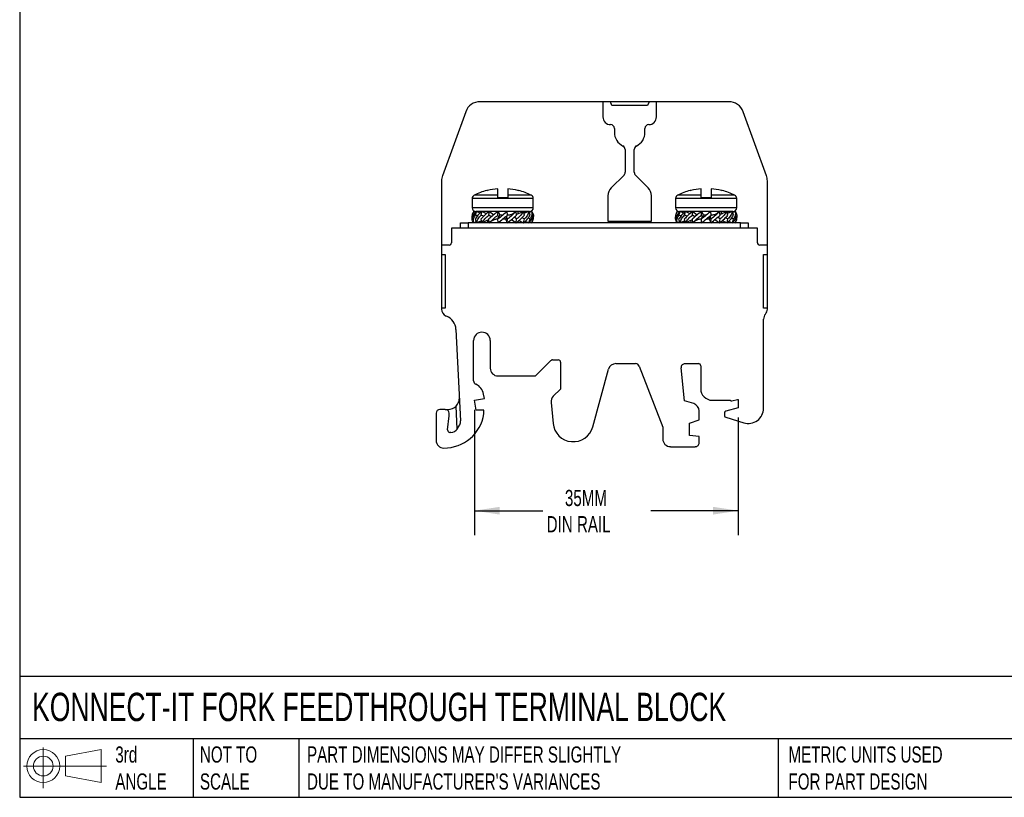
# Model space of a CAD drawing. Header units: millimetres. Extents: x 6 to 273, y 6 to 210.
# Tile 1 of 4: x 6 to 135, y 6 to 108. Entities that reach past the tile are written whole.
import ezdxf

# ---------------------------------------------------------------- set-up
doc = ezdxf.new("R2010")
doc.units = ezdxf.units.MM
doc.linetypes.add('SLD-Solid', pattern=[0])
doc.layers.add('DIMENSIONS', color=140, linetype='SLD-Solid', lineweight=25)
doc.layers.add('TEXT', color=140, linetype='SLD-Solid', lineweight=25)
doc.layers.add('SLD-DEFPOINTS', color=7, linetype='Continuous')
doc.styles.add('SLDTEXTSTYLE0', font='TXT', dxfattribs={"width": 0.7})
doc.dimstyles.new('SLDDIMSTYLE0', dxfattribs={"dimtxt": 2.158008, "dimasz": 3.302, "dimexe": 0, "dimexo": 0.0625, "dimgap": 0.539502, "dimtad": 0, "dimtih": 1, "dimtoh": 1, "dimdec": 1, "dimrnd": 1e-09, "dimzin": 12, "dimdsep": 46, "dimtxsty": 'SLDTEXTSTYLE0', "dimsah": 1, "dimcen": 0.09, "dimadec": 0, "dimazin": 3, "dimtfac": 1, "dimtdec": 1, "dimtofl": 0, "dimtmove": 0, "dimatfit": 3, "dimfxl": 0, "dimfrac": 2, "dimtolj": 1, "dimtzin": 12, "dimarcsym": 0})

# ---------------------------------------------------------------- blocks, each defined once
blk = doc.blocks.new('Block11')
at = {"color": 7, "linetype": 'SLD-Solid', "lineweight": 18}
for p, q in [((2.59, 5.31), (2.59, 0)), ((5.48, 4.17), (10.18, 5.03)), ((5.48, 1.6), (5.48, 4.17)), ((10.18, 5.03), (10.18, 0.73)), ((0, 2.88), (10.87, 2.88)), ((5.48, 1.6), (10.18, 0.73))]:
    blk.add_line(p, q, dxfattribs=at)
for radius in [2.15, 1.29]:
    blk.add_circle((2.59, 2.88), radius, dxfattribs=at)
blk = doc.blocks.new('Block12')
at = {"layer": 'SLD-DEFPOINTS'}
blk.add_blockref('Block11', (0, 0), dxfattribs=at)
blk = doc.blocks.new('_D')
at = {"layer": 'DIMENSIONS'}
for p, q in [((65.81, 56.96), (65.81, 40.62)), ((100.29, 55.96), (100.29, 40.62)), ((65.81, 43.8), (74.75, 43.8)), ((100.29, 43.8), (88.84, 43.8))]:
    blk.add_line(p, q, dxfattribs=at)
for points in [[(65.81, 43.8), (69.11, 43.29), (69.11, 44.3)], [(100.29, 43.8), (96.99, 44.3), (96.99, 43.29)]]:
    blk.add_solid(points, dxfattribs=at)
at = {"layer": 'DIMENSIONS', "char_height": 2.117, "attachment_point": 1, "style": 'SLDTEXTSTYLE0'}
for s, insert in [('35MM', (77.62, 46.52)), ('DIN RAIL', (75.23, 43.09))]:
    blk.add_mtext(s, dxfattribs=dict(at, insert=insert))

msp = doc.modelspace()

# ---------------------------------------------------------------- linework, layer by layer
for p, q in [((82.59, 97.24), (66.53, 97.24)), ((83.57, 97.24), (82.59, 97.24)), ((82.59, 97.24), (82.59, 95.24)), ((83.76, 96.74), (83.57, 97.24)), ((88.62, 97.24), (83.57, 97.24)), ((88.43, 96.74), (83.76, 96.74)), ((88.62, 97.24), (88.43, 96.74)), ((89.59, 97.24), (88.62, 97.24)), ((89.59, 95.24), (89.59, 97.24)), ((99.05, 97.24), (89.59, 97.24)), ((64.65, 95.93), (61.61, 87.57)), ((103.97, 87.57), (100.93, 95.93)), ((84.09, 93.74), (84.09, 93.24)), ((88.09, 93.24), (88.09, 93.74)), ((85.49, 91), (85.49, 88.01)), ((86.69, 88.01), (86.69, 91)), ((85.35, 87.65), (83.68, 85.99)), ((88.5, 85.99), (86.84, 87.65)), ((61.49, 86.89), (61.49, 78.51)), ((104.09, 78.51), (104.09, 86.89)), ((68.84, 85.03), (65.77, 85.03)), ((67.4, 85.61), (67.4, 85.62)), ((68.84, 85.03), (68.84, 85.85)), ((70.14, 85.85), (70.14, 85.03)), ((73.21, 85.03), (70.14, 85.03)), ((71.59, 85.62), (71.58, 85.61)), ((95.44, 85.03), (92.37, 85.03)), ((94, 85.61), (94, 85.62)), ((95.44, 85.03), (95.44, 85.85)), ((96.74, 85.85), (96.74, 85.03)), ((99.81, 85.03), (96.74, 85.03)), ((98.19, 85.62), (98.18, 85.61)), ((65.49, 84.58), (65.49, 83.39)), ((73.49, 84.58), (65.49, 84.58)), ((70.14, 84.69), (68.84, 84.69)), ((73.49, 83.39), (73.49, 84.58)), ((83.24, 84.93), (83.24, 81.63)), ((88.94, 81.63), (88.94, 84.93)), ((92.09, 84.58), (92.09, 83.39)), ((100.09, 84.58), (92.09, 84.58)), ((96.74, 84.69), (95.44, 84.69)), ((100.09, 83.39), (100.09, 84.58)), ((73.49, 83.39), (65.49, 83.39)), ((65.54, 82.41), (65.7, 82.89)), ((65.67, 82.37), (65.54, 82.41)), ((65.7, 82.89), (65.98, 82.79)), ((65.93, 82.41), (66.07, 82.89)), ((66.18, 82.32), (65.93, 82.41)), ((72.99, 82.89), (65.99, 82.89)), ((66.07, 82.89), (66.56, 82.7)), ((66.66, 82.41), (66.77, 82.89)), ((66.99, 82.26), (66.66, 82.41)), ((66.77, 82.89), (67.38, 82.61)), ((67.49, 82.89), (67.49, 82.69)), ((67.68, 82.41), (67.75, 82.89)), ((67.99, 82.19), (67.68, 82.41)), ((67.75, 82.89), (68.33, 82.46)), ((68.87, 82.41), (68.89, 82.89)), ((68.99, 82.15), (68.87, 82.41)), ((68.89, 82.89), (69.12, 82.41)), ((68.99, 82.15), (69.12, 82.41)), ((69.16, 82.41), (69.12, 82.41)), ((70, 82.15), (70.12, 82.41)), ((70.12, 82.41), (70.09, 82.89)), ((70.18, 82.42), (70.12, 82.42)), ((71.24, 82.89), (71.02, 82.73)), ((71.31, 82.41), (71.24, 82.89)), ((71.44, 82.53), (71.3, 82.48)), ((72.21, 82.89), (71.44, 82.53)), ((71.49, 82.55), (71.49, 82.89)), ((72.32, 82.41), (72.21, 82.89)), ((72.21, 82.89), (72.42, 82.7)), ((72.92, 82.89), (72.27, 82.65)), ((73.06, 82.41), (72.92, 82.89)), ((72.92, 82.89), (73, 82.79)), ((73.29, 82.89), (72.95, 82.77)), ((73.44, 82.41), (73.29, 82.89)), ((100.09, 83.39), (92.09, 83.39)), ((92.14, 82.41), (92.3, 82.89)), ((92.27, 82.37), (92.14, 82.41)), ((92.3, 82.89), (92.58, 82.79)), ((92.53, 82.41), (92.67, 82.89)), ((92.78, 82.32), (92.53, 82.41)), ((99.59, 82.89), (92.59, 82.89)), ((92.67, 82.89), (93.16, 82.7)), ((93.26, 82.41), (93.37, 82.89)), ((93.59, 82.26), (93.26, 82.41)), ((93.37, 82.89), (93.98, 82.61)), ((94.09, 82.89), (94.09, 82.69)), ((94.28, 82.41), (94.35, 82.89)), ((94.59, 82.19), (94.28, 82.41)), ((94.35, 82.89), (94.93, 82.46)), ((95.47, 82.41), (95.49, 82.89)), ((95.59, 82.15), (95.47, 82.41)), ((95.49, 82.89), (95.72, 82.41)), ((95.59, 82.15), (95.72, 82.41)), ((95.76, 82.41), (95.72, 82.41)), ((96.6, 82.15), (96.72, 82.41)), ((96.72, 82.41), (96.69, 82.89)), ((96.78, 82.42), (96.72, 82.42)), ((97.84, 82.89), (97.62, 82.73)), ((97.91, 82.41), (97.84, 82.89)), ((98.04, 82.53), (97.9, 82.48)), ((98.81, 82.89), (98.04, 82.53)), ((98.09, 82.55), (98.09, 82.89)), ((98.92, 82.41), (98.81, 82.89)), ((98.81, 82.89), (99.02, 82.7)), ((99.52, 82.89), (98.87, 82.65)), ((99.66, 82.41), (99.52, 82.89)), ((99.52, 82.89), (99.6, 82.79)), ((99.89, 82.89), (99.55, 82.77)), ((100.04, 82.41), (99.89, 82.89)), ((63.99, 80.73), (63.99, 81.43)), ((63.99, 81.43), (64.99, 81.43)), ((100.59, 81.43), (64.99, 81.43)), ((64.99, 81.43), (64.99, 80.73)), ((65.69, 81.43), (65.54, 81.91)), ((66.03, 81.54), (65.69, 81.43)), ((66.06, 81.43), (65.93, 81.91)), ((66.06, 81.43), (65.98, 81.53)), ((66.72, 81.66), (66.06, 81.43)), ((66.77, 81.43), (66.57, 81.61)), ((66.77, 81.43), (66.66, 81.91)), ((67.65, 81.82), (66.77, 81.43)), ((67.49, 81.63), (67.39, 81.71)), ((67.49, 81.75), (67.49, 81.43)), ((67.65, 81.82), (67.69, 81.84)), ((67.74, 81.43), (67.68, 81.91)), ((68.05, 81.65), (67.74, 81.43)), ((68.87, 81.91), (68.99, 82.15)), ((68.89, 81.43), (68.87, 81.91)), ((69.49, 81.92), (69.5, 81.92)), ((69.83, 81.91), (69.86, 81.91)), ((69.86, 81.91), (70.09, 81.43)), ((69.86, 81.91), (69.88, 81.91)), ((69.88, 81.91), (70, 82.15)), ((70.12, 81.91), (70, 82.15)), ((70.09, 81.43), (70.12, 81.91)), ((70.64, 81.85), (71.24, 81.43)), ((71.31, 81.91), (70.99, 82.13)), ((71.24, 81.43), (71.31, 81.91)), ((71.49, 81.43), (71.49, 81.63)), ((71.6, 81.71), (72.22, 81.43)), ((72.32, 81.91), (71.99, 82.06)), ((72.22, 81.43), (72.32, 81.91)), ((72.42, 81.61), (72.92, 81.43)), ((73.06, 81.91), (72.8, 82)), ((72.92, 81.43), (73.06, 81.91)), ((73, 81.53), (73.3, 81.43)), ((73.3, 81.43), (73.44, 81.91)), ((73.44, 81.91), (73.31, 81.95)), ((83.24, 81.63), (88.94, 81.63)), ((92.29, 81.43), (92.14, 81.91)), ((92.63, 81.54), (92.29, 81.43)), ((92.66, 81.43), (92.53, 81.91)), ((92.66, 81.43), (92.58, 81.53)), ((93.32, 81.66), (92.66, 81.43)), ((93.37, 81.43), (93.17, 81.61)), ((93.37, 81.43), (93.26, 81.91)), ((94.25, 81.82), (93.37, 81.43)), ((94.09, 81.63), (93.99, 81.71)), ((94.09, 81.75), (94.09, 81.43)), ((94.25, 81.82), (94.29, 81.84)), ((94.34, 81.43), (94.28, 81.91)), ((94.65, 81.65), (94.34, 81.43)), ((95.47, 81.91), (95.59, 82.15)), ((95.49, 81.43), (95.47, 81.91)), ((96.09, 81.92), (96.1, 81.92)), ((96.43, 81.91), (96.46, 81.91)), ((96.46, 81.91), (96.69, 81.43)), ((96.46, 81.91), (96.48, 81.91)), ((96.48, 81.91), (96.6, 82.15)), ((96.72, 81.91), (96.6, 82.15)), ((96.69, 81.43), (96.72, 81.91)), ((97.24, 81.85), (97.84, 81.43)), ((97.91, 81.91), (97.59, 82.13)), ((97.84, 81.43), (97.91, 81.91)), ((98.09, 81.43), (98.09, 81.63)), ((98.2, 81.71), (98.82, 81.43)), ((98.92, 81.91), (98.59, 82.06)), ((98.82, 81.43), (98.92, 81.91)), ((99.02, 81.61), (99.52, 81.43)), ((99.66, 81.91), (99.4, 82)), ((99.52, 81.43), (99.66, 81.91)), ((99.6, 81.53), (99.9, 81.43)), ((99.9, 81.43), (100.04, 81.91)), ((100.04, 81.91), (99.91, 81.95)), ((100.59, 80.73), (100.59, 81.43)), ((100.59, 81.43), (101.59, 81.43)), ((101.59, 81.43), (101.59, 80.73)), ((102.19, 80.73), (62.79, 80.73)), ((62.79, 80.73), (62.79, 78.81)), ((102.79, 80.73), (102.19, 80.73)), ((102.79, 78.81), (102.79, 80.73)), ((61.49, 78.51), (61.49, 77.28)), ((62.49, 78.51), (61.49, 78.51)), ((61.49, 77.28), (61.99, 77.28)), ((61.49, 77.28), (61.49, 70.28)), ((61.99, 77.28), (61.99, 70.28)), ((104.09, 78.51), (103.09, 78.51)), ((103.59, 70.28), (103.59, 77.28)), ((103.59, 77.28), (104.09, 77.28)), ((104.09, 77.28), (104.09, 78.51)), ((104.09, 70.28), (104.09, 77.28)), ((61.99, 70.28), (61.49, 70.28)), ((61.49, 70.28), (61.49, 70.15)), ((104.09, 70.28), (103.59, 70.28)), ((104.09, 70.15), (104.09, 70.28)), ((103.59, 57.19), (103.59, 68.83)), ((63.38, 67.47), (63.99, 55.53)), ((65.69, 60.78), (65.69, 66.03)), ((67.87, 66.03), (67.87, 62.4)), ((73.87, 61.49), (75.8, 63.42)), ((76.02, 63.51), (76.75, 63.51)), ((77.05, 63.21), (77.05, 59.69)), ((81.27, 54.75), (83.33, 62.27)), ((84.29, 63.01), (86.86, 63.01)), ((87.32, 62.69), (90.41, 54.72)), ((93.25, 58.16), (92.82, 62.45)), ((93.32, 63.01), (95.07, 63.01)), ((95.37, 62.71), (95.37, 59.73)), ((68.87, 61.4), (73.66, 61.4)), ((77.05, 59.69), (76.09, 58.74)), ((65.81, 58.23), (67.09, 58.45)), ((66.04, 56.93), (65.81, 58.23)), ((67.09, 58.45), (66.99, 59.04)), ((75.81, 57.94), (76.07, 55.2)), ((94.46, 57.79), (93.25, 58.16)), ((96.87, 58.23), (99.22, 58.23)), ((99.44, 58.13), (100.19, 58.33)), ((100.19, 58.33), (100.29, 58.33)), ((100.29, 58.33), (100.29, 57.23)), ((61.99, 57.03), (61.29, 57.03)), ((61.99, 57.03), (62.34, 57.03)), ((63.55, 54.47), (63.39, 57.47)), ((67.04, 56.93), (66.04, 56.93)), ((67.04, 56.43), (67.04, 56.93)), ((95.17, 55.68), (95.17, 56.83)), ((100.29, 57.23), (98.65, 56.79)), ((60.79, 56.53), (60.79, 52.97)), ((62.29, 54.37), (62.49, 56.19)), ((62.49, 56.19), (62.49, 56.53)), ((93.92, 55.23), (95.17, 55.68)), ((98.5, 56.6), (98.5, 56.2)), ((98.64, 56.01), (101, 55.28)), ((90.41, 54.72), (90.41, 53.17)), ((93.92, 53.62), (93.92, 55.23)), ((62.72, 54.03), (62.59, 54.03)), ((95.17, 53.51), (93.92, 53.62)), ((95.17, 52.67), (95.17, 53.51)), ((91.41, 52.16), (94.67, 52.16))]:
    msp.add_line(p, q)
for centre, radius, start, end in [((66.53, 95.24), 2, 90, 160), ((99.05, 95.24), 2, 20, 90), ((83.59, 95.24), 1, 180.0002, 269.9798), ((83.59, 93.74), 0.5, 0, 89.9798), ((88.59, 93.74), 0.5, 90.0201, 180), ((88.59, 95.24), 1, 270.0201, 359.9998), ((86.09, 93.24), 2, 180, 243.8961), ((86.09, 93.24), 2, 296.1039, 0), ((84.99, 91), 0.5, 0, 63.8961), ((87.19, 91), 0.5, 116.1039, 180), ((63.49, 86.89), 2, 160, 180.0066), ((84.99, 88.01), 0.5, 315, 0), ((87.19, 88.01), 0.5, 180, 225), ((102.09, 86.89), 2, 359.9943, 20), ((65.99, 84.58), 0.5, 115.9445, 180), ((69.49, 77.39), 8.5, 104.2644, 115.9445), ((69.49, 77.36), 8.51, 103.4828, 104.2024), ((69.49, 77.39), 8.49, 94.3933, 103.5241), ((69.49, 77.39), 8.49, 76.4759, 85.6067), ((69.49, 77.36), 8.51, 75.7976, 76.5172), ((69.49, 77.39), 8.5, 64.0555, 75.7356), ((72.99, 84.58), 0.5, 360, 64.0555), ((84.74, 84.93), 1.5, 135, 180), ((87.44, 84.93), 1.5, 0, 45), ((92.59, 84.58), 0.5, 115.9445, 180), ((96.09, 77.39), 8.5, 104.2644, 115.9445), ((96.09, 77.36), 8.51, 103.4828, 104.2024), ((96.09, 77.39), 8.49, 94.3933, 103.5241), ((96.09, 77.39), 8.49, 76.4759, 85.6067), ((96.09, 77.36), 8.51, 75.7976, 76.5172), ((96.09, 77.39), 8.5, 64.0555, 75.7356), ((99.59, 84.58), 0.5, 360, 64.0555), ((65.99, 83.39), 0.5, 180, 270), ((72.99, 83.39), 0.5, 270, 0), ((92.59, 83.39), 0.5, 180, 270), ((99.59, 83.39), 0.5, 270, 0), ((62.49, 78.81), 0.3, 270, 0), ((103.09, 78.81), 0.3, 180, 270), ((62.49, 70.15), 1, 180, 248.1571), ((103.09, 70.15), 1, 318.6624, 0), ((61.38, 67.37), 2, 2.9575, 68.1571), ((104.59, 68.83), 1, 138.6624, 180), ((66.78, 66.03), 1.09, 0, 180), ((76.02, 63.21), 0.3, 89.9999, 134.9999), ((76.75, 63.21), 0.3, 0, 90), ((68.87, 62.4), 1, 180, 270), ((84.29, 62.01), 1, 90, 164.6613), ((86.86, 62.51), 0.5, 21.1871, 90), ((93.32, 62.5), 0.506, 90, 185.7626), ((95.07, 62.71), 0.3, 359.9998, 90.0001), ((66.19, 60.78), 0.5, 180, 246.0476), ((73.66, 61.7), 0.3, 269.9999, 314.9998), ((65.29, 58.74), 1.72, 10, 66.0476), ((96.87, 59.73), 1.5, 180, 270), ((76.8, 58.04), 1, 135, 185.5496), ((99.39, 58.33), 0.2, 207.611, 285.0005), ((61.29, 56.53), 0.5, 90, 180), ((61.99, 56.53), 0.5, 0, 90), ((62.34, 58.53), 1.5, 270.0001, 314.7678), ((94.17, 56.83), 1, 0.0001, 73.1679), ((98.7, 56.6), 0.2, 105.0002, 179.9994), ((101.59, 57.19), 2, 252.7661, 0), ((61.78, 57.3), 5.33, 270.1331, 350.6764), ((62.99, 55.51), 1, 330.9828, 1.4812), ((98.7, 56.2), 0.2, 180, 252.7657), ((62.59, 54.33), 0.3, 173.8, 269.9997), ((62.72, 55.03), 1, 270, 328.6737), ((51.13, 62.08), 14.56, 328.6737, 330.9828), ((78.71, 55.46), 2.65, 185.5496, 344.6611), ((61.79, 52.97), 1, 180, 270.1331), ((91.41, 53.17), 1, 180, 270), ((94.67, 52.67), 0.502, 270, 0.0002)]:
    msp.add_arc(centre, radius, start, end)
for points in [[(68.84, 84.69), (68.84, 84.84), (68.84, 84.96), (68.84, 85.03)], [(70.14, 85.03), (70.14, 84.96), (70.14, 84.84), (70.14, 84.69)], [(95.44, 84.69), (95.44, 84.84), (95.44, 84.96), (95.44, 85.03)], [(96.74, 85.03), (96.74, 84.96), (96.74, 84.84), (96.74, 84.69)]]:
    msp.add_open_spline(points, degree=3)
for points, knots in [([(65.69, 81.43), (65.6, 81.6), (65.42, 81.94), (65.5, 82.25), (65.54, 82.41)], [0, 0, 0, 0, 0.503023, 1, 1, 1, 1]), ([(65.7, 82.89), (65.65, 82.8), (65.55, 82.62), (65.47, 82.39), (65.49, 82.24), (65.49, 82.18)], [0, 0, 0, 0, 0.389808, 0.771543, 1, 1, 1, 1]), ([(66.07, 82.89), (65.92, 82.73), (65.63, 82.41), (65.57, 82.08), (65.54, 81.91)], [0, 0, 0, 0, 0.496977, 1, 1, 1, 1]), ([(65.69, 81.43), (65.67, 81.6), (65.63, 81.94), (65.83, 82.25), (65.93, 82.41)], [0, 0, 0, 0, 0.503023, 1, 1, 1, 1]), ([(66.77, 82.89), (66.59, 82.73), (66.21, 82.41), (66.02, 82.08), (65.93, 81.91)], [0, 0, 0, 0, 0.496977, 1, 1, 1, 1]), ([(66.06, 81.43), (66.11, 81.6), (66.22, 81.94), (66.52, 82.25), (66.66, 82.41)], [0, 0, 0, 0, 0.503023, 1, 1, 1, 1]), ([(67.75, 82.89), (67.53, 82.73), (67.11, 82.41), (66.81, 82.08), (66.66, 81.91)], [0, 0, 0, 0, 0.496977, 1, 1, 1, 1]), ([(66.77, 81.43), (66.89, 81.6), (67.12, 81.94), (67.49, 82.25), (67.68, 82.41)], [0, 0, 0, 0, 0.503023, 1, 1, 1, 1]), ([(68.89, 82.89), (68.67, 82.73), (68.24, 82.41), (67.86, 82.08), (67.68, 81.91)], [0, 0, 0, 0, 0.496977, 1, 1, 1, 1]), ([(67.74, 81.43), (67.92, 81.6), (68.26, 81.94), (68.67, 82.25), (68.87, 82.41)], [0, 0, 0, 0, 0.503023, 1, 1, 1, 1]), ([(70.09, 82.89), (69.89, 82.73), (69.49, 82.41), (69.08, 82.08), (68.87, 81.91)], [0, 0, 0, 0, 0.496977, 1, 1, 1, 1]), ([(68.89, 81.43), (69.1, 81.6), (69.52, 81.94), (69.92, 82.25), (70.12, 82.41)], [0, 0, 0, 0, 0.503023, 1, 1, 1, 1]), ([(69.51, 82.42), (69.49, 82.42), (69.42, 82.42), (69.28, 82.42), (69.17, 82.41), (69.12, 82.41)], [0, 0, 0, 0, 0.12789, 0.548123, 1, 1, 1, 1]), ([(70.09, 81.43), (70.32, 81.6), (70.77, 81.94), (71.13, 82.25), (71.31, 82.41)], [0, 0, 0, 0, 0.503023, 1, 1, 1, 1]), ([(71.24, 82.89), (71.08, 82.73), (70.75, 82.41), (70.33, 82.08), (70.12, 81.91)], [0, 0, 0, 0, 0.496977, 1, 1, 1, 1]), ([(70.28, 82.42), (70.26, 82.42), (70.21, 82.42), (70.15, 82.42), (70.12, 82.42)], [0, 0, 0, 0, 0.340995, 1, 1, 1, 1]), ([(71.02, 82.73), (70.95, 82.68), (70.83, 82.59), (70.64, 82.5), (70.45, 82.43), (70.34, 82.42), (70.28, 82.42)], [0, 0, 0, 0, 0.245591, 0.486362, 0.733106, 1, 1, 1, 1]), ([(71.24, 81.43), (71.46, 81.6), (71.9, 81.94), (72.18, 82.25), (72.32, 82.41)], [0, 0, 0, 0, 0.503023, 1, 1, 1, 1]), ([(72.21, 82.89), (72.1, 82.73), (71.88, 82.41), (71.5, 82.08), (71.31, 81.91)], [0, 0, 0, 0, 0.496977, 1, 1, 1, 1]), ([(71.49, 82.69), (71.53, 82.67), (71.57, 82.64), (71.6, 82.61), (71.61, 82.61)], [0, 0, 0, 0, 0.845038, 1, 1, 1, 1]), ([(72.22, 81.43), (72.41, 81.6), (72.8, 81.94), (72.97, 82.25), (73.06, 82.41)], [0, 0, 0, 0, 0.503023, 1, 1, 1, 1]), ([(72.92, 82.89), (72.87, 82.73), (72.78, 82.41), (72.47, 82.08), (72.32, 81.91)], [0, 0, 0, 0, 0.496977, 1, 1, 1, 1]), ([(72.92, 81.43), (73.07, 81.6), (73.37, 81.94), (73.42, 82.25), (73.44, 82.41)], [0, 0, 0, 0, 0.503023, 1, 1, 1, 1]), ([(73.29, 82.89), (73.31, 82.73), (73.36, 82.41), (73.16, 82.08), (73.06, 81.91)], [0, 0, 0, 0, 0.496977, 1, 1, 1, 1]), ([(73.29, 82.89), (73.38, 82.73), (73.56, 82.41), (73.48, 82.08), (73.44, 81.91)], [0, 0, 0, 0, 0.496977, 1, 1, 1, 1]), ([(92.29, 81.43), (92.2, 81.6), (92.02, 81.94), (92.1, 82.25), (92.14, 82.41)], [0, 0, 0, 0, 0.503023, 1, 1, 1, 1]), ([(92.3, 82.89), (92.25, 82.8), (92.15, 82.62), (92.07, 82.39), (92.09, 82.24), (92.09, 82.18)], [0, 0, 0, 0, 0.389808, 0.771543, 1, 1, 1, 1]), ([(92.67, 82.89), (92.52, 82.73), (92.23, 82.41), (92.17, 82.08), (92.14, 81.91)], [0, 0, 0, 0, 0.496977, 1, 1, 1, 1]), ([(92.29, 81.43), (92.27, 81.6), (92.23, 81.94), (92.43, 82.25), (92.53, 82.41)], [0, 0, 0, 0, 0.503023, 1, 1, 1, 1]), ([(93.37, 82.89), (93.19, 82.73), (92.81, 82.41), (92.62, 82.08), (92.53, 81.91)], [0, 0, 0, 0, 0.496977, 1, 1, 1, 1]), ([(92.66, 81.43), (92.71, 81.6), (92.82, 81.94), (93.12, 82.25), (93.26, 82.41)], [0, 0, 0, 0, 0.503023, 1, 1, 1, 1]), ([(94.35, 82.89), (94.13, 82.73), (93.71, 82.41), (93.41, 82.08), (93.26, 81.91)], [0, 0, 0, 0, 0.496977, 1, 1, 1, 1]), ([(93.37, 81.43), (93.49, 81.6), (93.72, 81.94), (94.09, 82.25), (94.28, 82.41)], [0, 0, 0, 0, 0.503023, 1, 1, 1, 1]), ([(95.49, 82.89), (95.27, 82.73), (94.84, 82.41), (94.46, 82.08), (94.28, 81.91)], [0, 0, 0, 0, 0.496977, 1, 1, 1, 1]), ([(94.34, 81.43), (94.52, 81.6), (94.86, 81.94), (95.27, 82.25), (95.47, 82.41)], [0, 0, 0, 0, 0.503023, 1, 1, 1, 1]), ([(96.69, 82.89), (96.49, 82.73), (96.09, 82.41), (95.68, 82.08), (95.47, 81.91)], [0, 0, 0, 0, 0.496977, 1, 1, 1, 1]), ([(95.49, 81.43), (95.7, 81.6), (96.12, 81.94), (96.52, 82.25), (96.72, 82.41)], [0, 0, 0, 0, 0.503023, 1, 1, 1, 1]), ([(96.11, 82.42), (96.09, 82.42), (96.02, 82.42), (95.88, 82.42), (95.77, 82.41), (95.72, 82.41)], [0, 0, 0, 0, 0.12789, 0.548123, 1, 1, 1, 1]), ([(96.69, 81.43), (96.92, 81.6), (97.37, 81.94), (97.73, 82.25), (97.91, 82.41)], [0, 0, 0, 0, 0.503023, 1, 1, 1, 1]), ([(97.84, 82.89), (97.68, 82.73), (97.35, 82.41), (96.93, 82.08), (96.72, 81.91)], [0, 0, 0, 0, 0.496977, 1, 1, 1, 1]), ([(96.88, 82.42), (96.86, 82.42), (96.81, 82.42), (96.75, 82.42), (96.72, 82.42)], [0, 0, 0, 0, 0.340995, 1, 1, 1, 1]), ([(97.62, 82.73), (97.55, 82.68), (97.43, 82.59), (97.24, 82.5), (97.05, 82.43), (96.94, 82.42), (96.88, 82.42)], [0, 0, 0, 0, 0.245591, 0.486362, 0.733106, 1, 1, 1, 1]), ([(97.84, 81.43), (98.06, 81.6), (98.5, 81.94), (98.78, 82.25), (98.92, 82.41)], [0, 0, 0, 0, 0.503023, 1, 1, 1, 1]), ([(98.81, 82.89), (98.7, 82.73), (98.48, 82.41), (98.1, 82.08), (97.91, 81.91)], [0, 0, 0, 0, 0.496977, 1, 1, 1, 1]), ([(98.09, 82.69), (98.13, 82.67), (98.17, 82.64), (98.2, 82.61), (98.21, 82.61)], [0, 0, 0, 0, 0.845038, 1, 1, 1, 1]), ([(98.82, 81.43), (99.01, 81.6), (99.4, 81.94), (99.57, 82.25), (99.66, 82.41)], [0, 0, 0, 0, 0.503023, 1, 1, 1, 1]), ([(99.52, 82.89), (99.47, 82.73), (99.38, 82.41), (99.07, 82.08), (98.92, 81.91)], [0, 0, 0, 0, 0.496977, 1, 1, 1, 1]), ([(99.52, 81.43), (99.67, 81.6), (99.97, 81.94), (100.02, 82.25), (100.04, 82.41)], [0, 0, 0, 0, 0.503023, 1, 1, 1, 1]), ([(99.89, 82.89), (99.91, 82.73), (99.96, 82.41), (99.76, 82.08), (99.66, 81.91)], [0, 0, 0, 0, 0.496977, 1, 1, 1, 1]), ([(99.89, 82.89), (99.98, 82.73), (100.16, 82.41), (100.08, 82.08), (100.04, 81.91)], [0, 0, 0, 0, 0.496977, 1, 1, 1, 1]), ([(68.05, 81.65), (68.18, 81.72), (68.35, 81.83), (68.58, 81.91), (68.68, 81.92), (68.73, 81.92)], [0, 0, 0, 0, 0.527861, 0.76489, 1, 1, 1, 1]), ([(68.7, 81.92), (68.71, 81.92), (68.77, 81.92), (68.82, 81.92), (68.87, 81.92)], [0, 0, 0, 0, 0.197018, 1, 1, 1, 1]), ([(68.73, 81.92), (68.75, 81.92), (68.79, 81.92), (68.84, 81.92), (68.87, 81.92)], [0, 0, 0, 0, 0.385274, 1, 1, 1, 1]), ([(69.5, 81.92), (69.53, 81.92), (69.65, 81.92), (69.76, 81.91), (69.83, 81.91)], [0, 0, 0, 0, 0.335864, 1, 1, 1, 1]), ([(69.51, 81.92), (69.53, 81.92), (69.59, 81.92), (69.72, 81.92), (69.83, 81.91), (69.88, 81.91)], [0, 0, 0, 0, 0.135397, 0.563082, 1, 1, 1, 1]), ([(73.3, 81.43), (73.34, 81.53), (73.44, 81.71), (73.52, 81.96), (73.5, 82.12), (73.49, 82.18)], [0, 0, 0, 0, 0.381501, 0.745645, 1, 1, 1, 1]), ([(94.65, 81.65), (94.78, 81.72), (94.95, 81.83), (95.18, 81.91), (95.28, 81.92), (95.33, 81.92)], [0, 0, 0, 0, 0.527861, 0.76489, 1, 1, 1, 1]), ([(95.3, 81.92), (95.31, 81.92), (95.37, 81.92), (95.42, 81.92), (95.47, 81.92)], [0, 0, 0, 0, 0.197018, 1, 1, 1, 1]), ([(95.33, 81.92), (95.35, 81.92), (95.39, 81.92), (95.44, 81.92), (95.47, 81.92)], [0, 0, 0, 0, 0.385274, 1, 1, 1, 1]), ([(96.1, 81.92), (96.13, 81.92), (96.25, 81.92), (96.36, 81.91), (96.43, 81.91)], [0, 0, 0, 0, 0.335864, 1, 1, 1, 1]), ([(96.11, 81.92), (96.13, 81.92), (96.19, 81.92), (96.32, 81.92), (96.43, 81.91), (96.48, 81.91)], [0, 0, 0, 0, 0.1353966, 0.5630815, 1, 1, 1, 1]), ([(99.9, 81.43), (99.94, 81.53), (100.04, 81.71), (100.12, 81.96), (100.1, 82.12), (100.09, 82.18)], [0, 0, 0, 0, 0.381501, 0.745645, 1, 1, 1, 1]), ([(63.39, 57.47), (63.47, 57.55), (63.54, 57.64), (63.66, 57.83), (63.71, 57.92), (63.82, 58.22), (63.84, 58.41), (63.83, 58.61)], [0, 0, 0, 0, 0.25, 0.25, 0.5, 0.5, 1, 1, 1, 1])]:
    msp.add_open_spline(points, degree=3, knots=knots)
at = {"layer": 'TEXT'}
for p, q in [((6.35, 209.55), (6.35, 6.35)), ((273.05, 22.13), (6.35, 22.13)), ((273.05, 13.97), (6.35, 13.97)), ((29.04, 13.97), (29.04, 6.35)), ((42.84, 13.97), (42.84, 6.35)), ((105.48, 13.97), (105.48, 6.35)), ((6.35, 6.35), (273.05, 6.35))]:
    msp.add_line(p, q, dxfattribs=at)

# ---------------------------------------------------------------- block references
at = {"layer": 'SLD-DEFPOINTS'}
msp.add_blockref('Block12', (6.84, 7.55), dxfattribs=at)

# ---------------------------------------------------------------- texts
at = {"layer": 'TEXT', "attachment_point": 1, "style": 'SLDTEXTSTYLE0'}
for s, insert, char_height in [('KONNECT-IT FORK FEEDTHROUGH TERMINAL BLOCK', (7.97, 20.01), 3.7042), ('3rd^JANGLE', (18.85, 13), 2.117), ('NOT TO^JSCALE', (29.91, 13), 2.1167), ("PART DIMENSIONS MAY DIFFER SLIGHTLY ^JDUE TO MANUFACTURER'S VARIANCES", (43.91, 13), 2.1167), ('METRIC UNITS USED ^JFOR PART DESIGN', (106.85, 13), 2.1167)]:
    msp.add_mtext(s, dxfattribs=dict(at, insert=insert, char_height=char_height))

# ---------------------------------------------------------------- dimensions: what is measured, and where the dimension line sits
at = {"layer": 'DIMENSIONS'}
dim = msp.add_linear_dim(base=(65.81, 43.8), p1=(100.29, 57.23), p2=(65.81, 58.23), text='35MM\\PDIN RAIL', dimstyle='SLDDIMSTYLE0', dxfattribs=at)
dim.commit()
dim.dimension.update_dxf_attribs({"geometry": '_D', "text_midpoint": (81.8, 43.8), "dimtype": 160})

doc.saveas('drawing.dxf')
